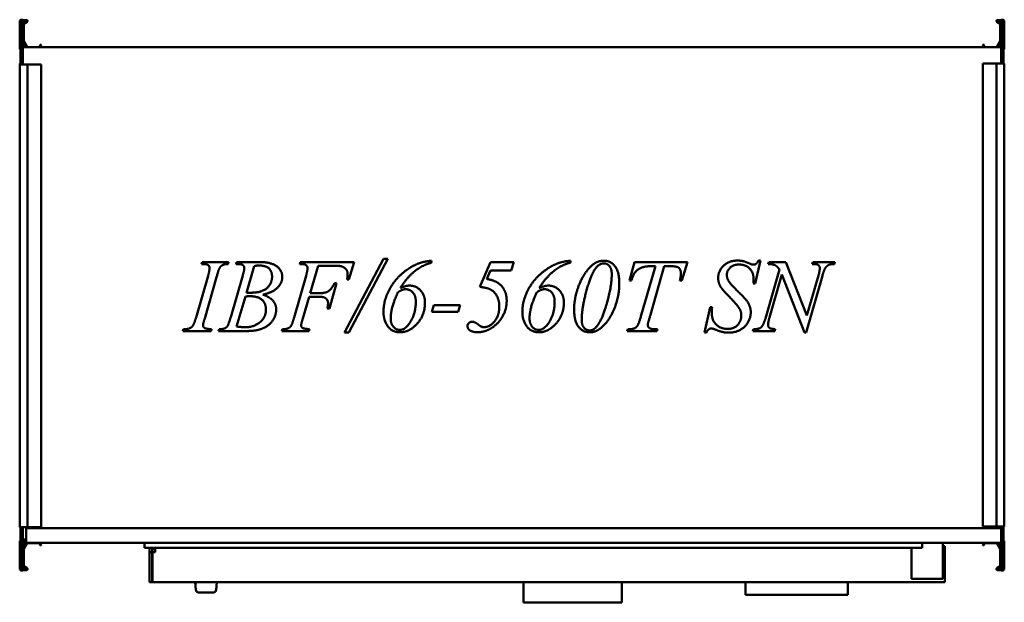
# Model space of a CAD drawing. Header units: millimetres. Extents: x 550 to 1550, y 447 to 1038.
import ezdxf

# ---------------------------------------------------------------- set-up
doc = ezdxf.new("R2010")
doc.units = ezdxf.units.MM
doc.header["$LTSCALE"] = 5
doc.layers.add('Widoczne (ISO)', color=7, linetype='Continuous', lineweight=50)

msp = doc.modelspace()

# ---------------------------------------------------------------- linework, layer by layer
at = {"layer": 'Widoczne (ISO)'}
for p, q in [((550, 1009), (550, 1036.8)), ((550.8, 1038.3), (550.8, 996.3)), ((550.8, 1038.3), (553.3, 1038.3)), ((553.3, 996.3), (553.3, 1038.3)), ((553.3, 1038), (557, 1038)), ((557, 1037.2), (553.3, 1037.2)), ((553.8, 1035), (557.1, 1036.9)), ((554.1, 1034.1), (554.1, 1017)), ((557.5, 1036.2), (554.2, 1034.3)), ((1542.5, 1036.2), (1545.8, 1034.3)), ((1546.2, 1035), (1542.9, 1036.9)), ((1546.7, 1038), (1543, 1038)), ((1543, 1037.2), (1546.7, 1037.2)), ((1545.9, 1034.1), (1545.9, 1017)), ((1546.7, 1038.3), (1546.7, 996.3)), ((1549.2, 1038.3), (1546.7, 1038.3)), ((1549.2, 996.3), (1549.2, 1038.3)), ((1550, 1009), (1550, 1036.8)), ((553.3, 1012.2), (555.2, 1012.2)), ((555.2, 1010.6), (553.3, 1010.6)), ((1546.7, 1010.3), (553.3, 1010.3)), ((557, 1010.3), (553.4, 1016.5)), ((554.1, 1016.9), (557.7, 1010.7)), ((557.9, 1010.6), (569.6, 1010.6)), ((569.7, 1010.7), (571, 1012.9)), ((571.7, 1012.5), (570.4, 1010.3)), ((571.2, 1012.9), (571.6, 1012.7)), ((1528.3, 1012.5), (1529.6, 1010.3)), ((1528.8, 1012.9), (1528.4, 1012.7)), ((1530.3, 1010.7), (1529, 1012.9)), ((1542.1, 1010.6), (1530.4, 1010.6)), ((1545.9, 1016.9), (1542.3, 1010.7)), ((1543, 1010.3), (1546.6, 1016.5)), ((1546.7, 1012.2), (1544.8, 1012.2)), ((1544.8, 1010.6), (1546.7, 1010.6)), ((550, 993.7), (550.8, 993.7)), ((550, 993), (550, 993.7)), ((550, 993), (551.2, 993)), ((550, 993), (550, 523)), ((550.8, 996.3), (550.8, 993)), ((550.8, 996.3), (553.3, 996.3)), ((557, 993), (551.2, 993)), ((553.3, 993), (553.3, 996.3)), ((557, 993), (558, 993)), ((569.6, 993), (558, 993)), ((558, 993), (558, 523)), ((569.7, 993), (569.6, 993)), ((571, 993), (569.7, 993)), ((571, 993), (571.2, 993)), ((571.6, 993), (571.2, 993)), ((571.6, 993), (571.7, 993)), ((571.7, 993), (571.7, 523)), ((1528.3, 993.7), (1528.4, 993.7)), ((1528.3, 523.7), (1528.3, 993.7)), ((1528.8, 993.7), (1528.4, 993.7)), ((1528.8, 993.7), (1529, 993.7)), ((1530.3, 993.7), (1529, 993.7)), ((1530.4, 993.7), (1530.3, 993.7)), ((1542, 993.7), (1530.4, 993.7)), ((1542, 993.7), (1543, 993.7)), ((1542, 523.7), (1542, 993.7)), ((1548.8, 993.7), (1543, 993.7)), ((1546.7, 996.3), (1546.7, 993.7)), ((1549.2, 996.3), (1546.7, 996.3)), ((1548.8, 993.7), (1550, 993.7)), ((1549.2, 993.7), (1549.2, 996.3)), ((1550, 523.7), (1550, 993.7)), ((734.8, 790.2), (735.4, 792.1)), ((735.4, 792.1), (762.2, 792.1)), ((762.2, 792.1), (761.6, 790.2)), ((769.7, 790.2), (770.3, 792.1)), ((770.3, 792.1), (795.5, 792.1)), ((834.4, 790.2), (835, 792.1)), ((835, 792.1), (889.6, 792.1)), ((879.9, 720.5), (919.4, 795.6)), ((923.8, 795.6), (884.4, 720.5)), ((889.6, 792.1), (884.4, 774.5)), ((919.4, 795.6), (923.8, 795.6)), ((968.4, 793.6), (968.4, 791.6)), ((1017.2, 767), (1028.3, 792.1)), ((1028.3, 792.1), (1051.7, 792.1)), ((1051.7, 792.1), (1049.3, 783.6)), ((1109.5, 793.6), (1109.5, 791.6)), ((1169.5, 773.5), (1174.4, 792.1)), ((1174.4, 792.1), (1228.1, 792.1)), ((1228.1, 792.1), (1222.4, 773.5)), ((1302.3, 793.7), (1296.9, 770.5)), ((1300.4, 793.7), (1302.3, 793.7)), ((1310.2, 790.2), (1310.7, 792.1)), ((1310.7, 792.1), (1328.2, 792.1)), ((1328.2, 792.1), (1349.5, 737.9)), ((1355, 790.2), (1355.5, 792.1)), ((1355.5, 792.1), (1378, 792.1)), ((1378, 792.1), (1377.4, 790.2)), ((788, 788.1), (780.2, 761.1)), ((853, 788.5), (845, 760.6)), ((867.1, 788.5), (853, 788.5)), ((1028.2, 783.6), (1024.3, 775)), ((1049.3, 783.6), (1028.2, 783.6)), ((1181.3, 738.3), (1195.6, 788)), ((1204.5, 788), (1190.6, 738.5)), ((1195.6, 788), (1191.6, 788)), ((1210.3, 788), (1204.5, 788)), ((1307.3, 734.9), (1321.6, 784.6)), ((729.1, 735.9), (741.3, 778.1)), ((750, 777), (737.9, 734.8)), ((764.3, 736.1), (776.5, 778.5)), ((828.7, 735.9), (840.8, 778.1)), ((871.7, 770.7), (864.5, 745.2)), ((869.8, 770.7), (871.7, 770.7)), ((884.4, 774.5), (882.5, 774.5)), ((1171.4, 773.5), (1169.5, 773.5)), ((1222.4, 773.5), (1220.5, 773.5)), ((1296.9, 770.5), (1295.1, 770.5)), ((1324.1, 779.6), (1311.5, 736)), ((1347.2, 720.5), (1324.1, 779.6)), ((1365.2, 778.3), (1348.6, 720.5)), ((1349.5, 737.9), (1361.2, 778.4)), ((845, 760.6), (854.2, 760.6)), ((779.2, 757.2), (770.3, 726.7)), ((843.9, 757), (837.5, 734.8)), ((853.3, 757), (843.9, 757)), ((864.5, 745.2), (862.4, 745.2)), ((968.6, 741.6), (970.7, 748.5)), ((995.3, 741.6), (968.6, 741.6)), ((970.7, 748.5), (997.4, 748.5)), ((997.4, 748.5), (995.3, 741.6)), ((1245.6, 720.5), (1251.4, 746.5)), ((1251.4, 746.5), (1253.2, 746.5)), ((715.8, 722.1), (716.5, 724)), ((744.3, 722.1), (715.8, 722.1)), ((744.8, 724), (744.3, 722.1)), ((751.9, 722.1), (752.6, 724)), ((777.5, 722.1), (751.9, 722.1)), ((816.3, 722.1), (817, 724)), ((843.7, 722.1), (816.3, 722.1)), ((844.3, 724), (843.7, 722.1)), ((884.4, 720.5), (879.9, 720.5)), ((1167.1, 722.1), (1167.6, 724)), ((1197.2, 722.1), (1167.1, 722.1)), ((1167.6, 724), (1169, 724)), ((1195.4, 724), (1197.8, 724)), ((1197.8, 724), (1197.2, 722.1)), ((1247.5, 720.5), (1245.6, 720.5)), ((1294.5, 722.1), (1295.3, 724)), ((1316.8, 722.1), (1294.5, 722.1)), ((1317.4, 724), (1316.8, 722.1)), ((1348.6, 720.5), (1347.2, 720.5)), ((551.2, 523), (550, 523)), ((550.8, 523), (550.8, 521.1)), ((550.8, 521.1), (550.8, 479.1)), ((550.8, 521.1), (553.3, 521.1)), ((551.2, 523), (557, 523)), ((553.3, 521.1), (553.3, 523)), ((553.3, 479.1), (553.3, 521.1)), ((556.7, 522.1), (1546.7, 522.1)), ((556.7, 522.1), (556.7, 507.1)), ((558, 523), (557, 523)), ((558, 523), (569.6, 523)), ((569.6, 523), (569.7, 523)), ((569.7, 523), (571, 523)), ((571.2, 523), (571, 523)), ((571.2, 523), (571.6, 523)), ((571.7, 523), (571.6, 523)), ((1528.4, 523.7), (1528.3, 523.7)), ((1528.4, 523.7), (1528.8, 523.7)), ((1529, 523.7), (1528.8, 523.7)), ((1529, 523.7), (1530.3, 523.7)), ((1530.3, 523.7), (1530.4, 523.7)), ((1530.4, 523.7), (1542, 523.7)), ((1543, 523.7), (1542, 523.7)), ((1543, 523.7), (1548.8, 523.7)), ((1546.7, 523.7), (1546.7, 521.1)), ((1546.7, 521.1), (1546.7, 479.1)), ((1549.2, 521.1), (1546.7, 521.1)), ((1550, 523.7), (1548.8, 523.7)), ((1549.2, 521.1), (1549.2, 523.7)), ((1549.2, 479.1), (1549.2, 521.1)), ((556.7, 510.3), (553.3, 510.3)), ((550, 508.4), (550, 480.6)), ((556.7, 509.4), (553.3, 509.4)), ((553.3, 508.6), (554.2, 508.6)), ((555.2, 506.8), (553.3, 506.8)), ((553.3, 505.2), (555.2, 505.2)), ((557, 507.1), (553.4, 501)), ((554.1, 500.6), (557.7, 506.7)), ((554.1, 483.4), (554.1, 500.5)), ((554.2, 507.1), (554.2, 508.6)), ((556.7, 507.1), (554.2, 507.1)), ((1546.7, 507.1), (556.7, 507.1)), ((557.9, 506.8), (569.6, 506.8)), ((569.7, 506.7), (571, 504.6)), ((571.7, 505), (570.4, 507.1)), ((571.2, 504.5), (571.6, 504.7)), ((676.7, 502.1), (676.7, 507.1)), ((676.7, 502.1), (1466.7, 502.1)), ((681.7, 502.1), (681.7, 497.6)), ((684.7, 500.6), (684.7, 497.6)), ((687.7, 500.6), (684.7, 500.6)), ((687.7, 497.6), (687.7, 502.1)), ((1455.7, 502.1), (1455.7, 470.6)), ((1466.7, 502.1), (1466.7, 507.1)), ((1487.7, 470.6), (1487.7, 507.1)), ((1487.7, 503.6), (1489.7, 503.6)), ((1489.7, 503.6), (1489.7, 467.1)), ((1528.3, 505), (1529.6, 507.1)), ((1528.8, 504.5), (1528.4, 504.7)), ((1530.3, 506.7), (1529, 504.6)), ((1542.1, 506.8), (1530.4, 506.8)), ((1545.9, 500.6), (1542.3, 506.7)), ((1543, 507.1), (1546.6, 501)), ((1544.8, 506.8), (1546.7, 506.8)), ((1546.7, 505.2), (1544.8, 505.2)), ((1545.9, 483.4), (1545.9, 500.5)), ((1550, 508.4), (1550, 480.6)), ((681.7, 497.6), (681.7, 467.1)), ((684.7, 497.6), (681.7, 497.6)), ((684.7, 497.6), (684.7, 467.1)), ((684.8, 497.6), (687.7, 497.6)), ((684.8, 467.1), (684.8, 497.6)), ((557, 480.2), (553.3, 480.2)), ((553.8, 482.5), (557.1, 480.6)), ((557.5, 481.3), (554.2, 483.2)), ((1542.5, 481.3), (1545.8, 483.2)), ((1546.2, 482.5), (1542.9, 480.6)), ((1543, 480.2), (1546.7, 480.2)), ((550.8, 479.1), (553.3, 479.1)), ((553.3, 479.4), (557, 479.4)), ((1487.7, 470.6), (1455.7, 470.6)), ((1546.7, 479.4), (1543, 479.4)), ((1549.2, 479.1), (1546.7, 479.1)), ((684.7, 467.1), (681.7, 467.1)), ((684.8, 467.1), (1489.7, 467.1)), ((729, 459.4), (728.2, 467.1)), ((728.5, 464.4), (728.4, 465.5)), ((750.2, 467.1), (749.4, 459.4)), ((1061.7, 467.1), (1061.7, 446.6)), ((1161.7, 467.1), (1161.7, 446.6)), ((1287.2, 454.1), (1287.2, 467.1)), ((1391.2, 454.1), (1391.2, 467.1)), ((746.5, 456.6), (731.9, 456.6)), ((1287.2, 454.1), (1391.2, 454.1)), ((1061.7, 446.6), (1161.7, 446.6))]:
    msp.add_line(p, q, dxfattribs=at)
for centre, radius, start, end in [((551.2, 1036.8), 1.2, 109.4712, 180), ((554.3, 1034.1), 1, 120, 180), ((554.3, 1034.1), 0.2, 120, 180), ((557, 1037), 1, 300, 90), ((557, 1037), 0.2, 300, 90), ((1543, 1037), 1, 90, 240), ((1543, 1037), 0.2, 90, 240), ((1545.7, 1034.1), 0.2, 0, 60), ((1545.7, 1034.1), 1, 0, 60), ((1548.8, 1036.8), 1.2, 0, 70.5288), ((554.3, 1017), 1, 180, 210), ((554.3, 1017), 0.2, 180, 210), ((555.2, 1011.4), 0.8, 270, 90), ((557.9, 1010.8), 0.2, 210, 270), ((569.6, 1010.8), 0.2, 270, 330), ((571.1, 1012.8), 0.2, 60, 150), ((571.5, 1012.6), 0.2, 330, 60), ((1528.5, 1012.6), 0.2, 120, 210), ((1528.9, 1012.8), 0.2, 30, 120), ((1530.4, 1010.8), 0.2, 210, 270), ((1542.1, 1010.8), 0.2, 270, 330), ((1544.8, 1011.4), 0.8, 90, 270), ((1545.7, 1017), 0.2, 330, 0), ((1545.7, 1017), 1, 330, 0), ((551, 1009), 1, 180, 258.463), ((1549, 1009), 1, 281.537, 0), ((551, 508.4), 1, 101.537, 180), ((554.3, 500.5), 1, 150, 180), ((554.3, 500.5), 0.2, 150, 180), ((555.2, 506), 0.8, 270, 90), ((557.9, 506.6), 0.2, 90, 150), ((569.6, 506.6), 0.2, 30, 90), ((571.1, 504.7), 0.2, 210, 300), ((571.5, 504.9), 0.2, 300, 30), ((1528.5, 504.9), 0.2, 150, 240), ((1528.9, 504.7), 0.2, 240, 330), ((1530.4, 506.6), 0.2, 90, 150), ((1542.1, 506.6), 0.2, 30, 90), ((1544.8, 506), 0.8, 90, 270), ((1545.7, 500.5), 0.2, 0, 30), ((1545.7, 500.5), 1, 0, 30), ((1549, 508.4), 1, 0, 78.463), ((551.2, 480.6), 1.2, 180, 250.5288), ((554.3, 483.4), 1, 180, 240), ((554.3, 483.4), 0.2, 180, 240), ((557, 480.4), 1, 270, 60), ((557, 480.4), 0.2, 270, 60), ((1543, 480.4), 1, 120, 270), ((1543, 480.4), 0.2, 120, 270), ((1545.7, 483.4), 0.2, 300, 0), ((1545.7, 483.4), 1, 300, 0), ((1548.8, 480.6), 1.2, 289.4712, 0), ((731.9, 459.6), 3, 185.1944, 199.4712), ((731.9, 459.6), 3, 199.4712, 270), ((746.5, 459.6), 3, 270, 340.5288), ((746.5, 459.6), 3, 340.5288, 354.8056)]:
    msp.add_arc(centre, radius, start, end, dxfattribs=at)
for points in [[(742.8, 786.1), (742.8, 787.4), (741.5, 789.3), (738.7, 790.2), (734.8, 790.2)], [(761.6, 790.2), (758.3, 790.3), (756.7, 789.4)], [(771.3, 790.2), (770.4, 790.2), (769.7, 790.2)], [(778.1, 786.1), (778.1, 788), (775.3, 790.2), (771.3, 790.2)], [(795.5, 792.1), (801.9, 792.1), (811.8, 788.2), (816.7, 781.2), (816.7, 777.3)], [(842.3, 786.1), (842.3, 787.4), (841, 789.3), (838.3, 790.2), (834.4, 790.2)], [(919.5, 741.4), (919.5, 751.9), (929.3, 772.5), (946.1, 787.3), (955.2, 790.8)], [(968.4, 791.6), (959.6, 789.5), (942.9, 776.3), (936.7, 765.9)], [(955.2, 790.8), (960.6, 792.8), (968.4, 793.6)], [(1060.5, 741.4), (1060.5, 751.9), (1070.4, 772.5), (1087.2, 787.3), (1096.2, 790.8)], [(1109.5, 791.6), (1100.6, 789.5), (1084, 776.3), (1077.7, 765.9)], [(1096.2, 790.8), (1101.6, 792.8), (1109.5, 793.6)], [(1143.4, 790.9), (1140.5, 790.9), (1134.3, 786.2), (1127.7, 771.3), (1124.7, 759.6)], [(1131.2, 788.8), (1136.6, 793.6), (1143.3, 793.6)], [(1143.3, 793.6), (1150, 793.6), (1159, 782.5), (1159, 770.6)], [(1151.3, 779.7), (1151.3, 785.4), (1146.6, 790.9), (1143.4, 790.9)], [(1259.4, 776), (1259.4, 783.3), (1270.4, 793.7), (1279, 793.7)], [(1279, 793.7), (1281.9, 793.7), (1284.5, 793.2)], [(1284.5, 793.2), (1286.1, 792.9), (1290.3, 791.1)], [(1290.3, 791.1), (1293.3, 789.9), (1293.6, 789.8)], [(1295.2, 789.6), (1296.8, 789.6), (1298.9, 791.2), (1300.4, 793.7)], [(1321.6, 784.6), (1319.6, 787.7), (1315, 790.1), (1310.2, 790.2)], [(1356.2, 790.2), (1355.6, 790.2), (1355, 790.2)], [(1362.6, 786.1), (1362.6, 788), (1359.9, 790.2), (1356.2, 790.2)], [(1377.4, 790.2), (1373.9, 790.3), (1372.2, 789.5)], [(741.3, 778.1), (742.8, 783.4), (742.8, 786.1)], [(756.7, 789.4), (754.3, 788.4), (751.9, 784.2), (750, 777)], [(776.5, 778.5), (778.1, 783.9), (778.1, 786.1)], [(792.8, 788.7), (790.9, 788.7), (788, 788.1)], [(806.3, 777.4), (806.3, 782.8), (799.9, 788.7), (792.8, 788.7)], [(840.8, 778.1), (842.3, 783.2), (842.3, 786.1)], [(876.4, 788), (874.3, 788.5), (867.1, 788.5)], [(883.1, 779.7), (883.1, 783.2), (879.3, 787.2), (876.4, 788)], [(1117.6, 767.7), (1123, 781.6), (1131.2, 788.8)], [(1191.6, 788), (1185.3, 788), (1177.6, 784.9), (1172.8, 779), (1171.4, 773.5)], [(1219.2, 786.5), (1217.5, 788), (1210.3, 788)], [(1221.5, 780.8), (1221.5, 784.6), (1219.2, 786.5)], [(1220.5, 773.5), (1221.5, 777.6), (1221.5, 780.8)], [(1280.3, 789.7), (1274.9, 789.7), (1268.2, 783.4), (1268.2, 779.3)], [(1295.3, 775.5), (1295.3, 781.8), (1287.1, 789.7), (1280.3, 789.7)], [(1293.6, 789.8), (1294.4, 789.6), (1295.2, 789.6)], [(1361.2, 778.4), (1362.6, 783.4), (1362.6, 786.1)], [(1368.6, 786.8), (1366.9, 784.3), (1365.2, 778.3)], [(1372.2, 789.5), (1369.8, 788.4), (1368.6, 786.8)], [(785.1, 761.1), (795.8, 761.1), (806.3, 770.4), (806.3, 777.4)], [(816.7, 777.3), (816.7, 771.3), (807.5, 761.5), (797.1, 759.2)], [(854.2, 760.6), (860.4, 760.6), (866.5, 764.5), (869.8, 770.7)], [(882.5, 774.5), (883.1, 777.7), (883.1, 779.7)], [(1024.3, 775), (1032.7, 773.7), (1037.4, 769.8)], [(1144.4, 743.9), (1151.3, 765.9), (1151.3, 779.7)], [(1159, 770.6), (1159, 760.4), (1152.3, 739.1), (1146.2, 731.3)], [(1261.8, 767.2), (1259.4, 771.4), (1259.4, 776)], [(1268.2, 779.3), (1268.2, 775.7), (1272.5, 769.1), (1287.9, 754.3), (1292.5, 746), (1292.5, 741.3)], [(1295.1, 770.5), (1295.3, 773.6), (1295.3, 775.5)], [(780.2, 761.1), (783.6, 761.1), (785.1, 761.1)], [(934.2, 761.5), (926.8, 745.8), (926.8, 735.1)], [(942, 764.6), (940.2, 764.6), (936.9, 763.4), (934.2, 761.5)], [(936.7, 765.9), (942.3, 768.3), (945.8, 768.3)], [(952.3, 751.9), (952.3, 758), (946.3, 764.6), (942, 764.6)], [(945.8, 768.3), (952.4, 768.3), (961.6, 758.8), (961.6, 750.7)], [(1037.1, 747.1), (1037.1, 753.5), (1031.9, 762.6), (1023.9, 766.3), (1017.2, 767)], [(1037.4, 769.8), (1044.6, 763.8), (1044.6, 753)], [(1075.2, 761.5), (1067.8, 745.8), (1067.8, 735.1)], [(1083.1, 764.6), (1081.2, 764.6), (1078, 763.4), (1075.2, 761.5)], [(1077.7, 765.9), (1083.3, 768.3), (1086.8, 768.3)], [(1093.3, 751.9), (1093.3, 758), (1087.3, 764.6), (1083.1, 764.6)], [(1086.8, 768.3), (1093.4, 768.3), (1102.7, 758.8), (1102.7, 750.7)], [(1113.1, 743.9), (1113.1, 755.8), (1117.6, 767.7)], [(1268.3, 759.5), (1263.3, 764.7), (1261.8, 767.2)], [(783.3, 757.5), (781.6, 757.5), (779.2, 757.2)], [(800.1, 744), (800.1, 750.3), (792.1, 757.5), (783.3, 757.5)], [(797.1, 759.2), (804, 756.8), (810.5, 749), (810.5, 744.3)], [(863.2, 750.3), (863.2, 753.5), (859, 757), (853.3, 757)], [(862.4, 745.2), (863.2, 748.3), (863.2, 750.3)], [(936, 723.3), (942, 723.3), (952.3, 740.5), (952.3, 751.9)], [(961.6, 750.7), (961.6, 738.4), (945.7, 720.9), (936.5, 720.9)], [(1044.6, 753), (1044.6, 745.8), (1039.2, 734.1), (1031.6, 726.3), (1027.2, 724)], [(1077.1, 723.3), (1083.1, 723.3), (1093.3, 740.5), (1093.3, 751.9)], [(1102.7, 750.7), (1102.7, 738.4), (1086.7, 720.9), (1077.6, 720.9)], [(1124.7, 759.6), (1120.8, 744.3), (1120.8, 733.5)], [(1281.3, 744.4), (1278.9, 748.7), (1268.3, 759.5)], [(779.2, 726), (787.4, 726), (800.1, 735.7), (800.1, 744)], [(810.5, 744.3), (810.5, 739), (805.1, 729.5), (796.7, 724.3), (790.8, 723)], [(936.5, 720.9), (928.1, 720.9), (919.5, 733.3), (919.5, 741.4)], [(1021.5, 726.1), (1027.3, 726.1), (1037.1, 737.7), (1037.1, 747.1)], [(1077.6, 720.9), (1069.2, 720.9), (1060.5, 733.3), (1060.5, 741.4)], [(1128.9, 720.9), (1122.1, 720.9), (1113.1, 732), (1113.1, 743.9)], [(1134.2, 724.9), (1140.1, 730.5), (1144.4, 743.9)], [(1253.2, 746.5), (1252.9, 742.7), (1252.9, 740.3)], [(1252.9, 740.3), (1252.9, 733.2), (1261.9, 724.3), (1269.2, 724.3)], [(1292.5, 741.3), (1292.5, 736), (1286.8, 726), (1276.3, 720.5), (1270, 720.5)], [(1282.9, 738), (1282.9, 741.6), (1281.3, 744.4)], [(725.6, 727.2), (727.3, 729.6), (729.1, 735.9)], [(737.9, 734.8), (736.2, 729.5), (736.2, 728)], [(761, 727.1), (762.2, 729.1), (764.3, 736.1)], [(825.4, 727.1), (826.8, 729.2), (828.7, 735.9)], [(837.5, 734.8), (835.9, 729.7), (835.9, 728)], [(926.8, 735.1), (926.8, 729.6), (932.4, 723.3), (936, 723.3)], [(1004.8, 727.1), (1004.8, 729), (1007.5, 731.6), (1009.4, 731.6)], [(1009.4, 731.6), (1012.1, 731.6), (1015.5, 728.9)], [(1067.8, 735.1), (1067.8, 729.6), (1073.4, 723.3), (1077.1, 723.3)], [(1120.8, 733.5), (1120.8, 728.1), (1125.5, 722.8), (1128.8, 722.8)], [(1146.2, 731.3), (1141.3, 725.2), (1136, 722.5)], [(1175.2, 725.3), (1176.7, 726.2), (1179.1, 730.8), (1181.3, 738.3)], [(1190.6, 738.5), (1187.9, 730.1), (1187.9, 728.2)], [(1269.2, 724.3), (1275.9, 724.3), (1282.9, 732.6), (1282.9, 738)], [(1303.9, 726.9), (1305.5, 729), (1307.3, 734.9)], [(1311.5, 736), (1310.1, 731), (1310.1, 728.4)], [(716.5, 724), (720.9, 724.1), (722.2, 724.8)], [(722.2, 724.8), (724.5, 725.6), (725.6, 727.2)], [(736.2, 728), (736.2, 726.9), (737.5, 725.2), (740.3, 724.3), (744.8, 724)], [(752.6, 724), (756.6, 724.1), (758, 724.8)], [(758, 724.8), (760.1, 725.7), (761, 727.1)], [(770.3, 726.7), (776, 726), (779.2, 726)], [(790.8, 723), (786.5, 722.1), (777.5, 722.1)], [(817, 724), (821, 724.1), (822.3, 724.8)], [(822.3, 724.8), (824.4, 725.6), (825.4, 727.1)], [(835.9, 728), (835.9, 726.3), (838.7, 724.4), (844.3, 724)], [(1006.8, 723.2), (1004.8, 724.8), (1004.8, 727.1)], [(1015.1, 720.9), (1009.9, 720.9), (1006.8, 723.2)], [(1027.2, 724), (1021.2, 720.9), (1015.1, 720.9)], [(1015.5, 728.9), (1017.6, 727.2), (1018.9, 726.6)], [(1018.9, 726.6), (1020, 726.1), (1021.5, 726.1)], [(1128.8, 722.8), (1132, 722.8), (1134.2, 724.9)], [(1136, 722.5), (1132.9, 720.9), (1128.9, 720.9)], [(1169, 724), (1173, 724), (1175.2, 725.3)], [(1187.9, 728.2), (1187.9, 726.4), (1191.3, 724), (1195.4, 724)], [(1252.3, 724.7), (1249.2, 724.7), (1247.5, 720.5)], [(1255.7, 723.9), (1253.7, 724.7), (1252.3, 724.7)], [(1270, 720.5), (1266.9, 720.5), (1261.5, 721.7), (1255.7, 723.9)], [(1295.3, 724), (1299.4, 724.1), (1300.8, 724.7)], [(1300.8, 724.7), (1302.9, 725.5), (1303.9, 726.9)], [(1310.1, 728.4), (1310.1, 726.4), (1312.6, 724.4), (1317.4, 724)]]:
    msp.add_open_spline(points, degree=2, dxfattribs=at)
for points, knots in [([(729.8, 467.1), (729.8, 467.1), (729.8, 467.1), (729.5, 466.9), (729.2, 466.7), (728.9, 466.1), (728.7, 465.8), (728.5, 465.2), (728.5, 464.9), (728.5, 464.6), (728.5, 464.5), (728.5, 464.4), (728.5, 464.4), (728.5, 464.4), (728.5, 464.4), (728.5, 464.4), (728.5, 464.4), (728.5, 464.4), (728.5, 464.4), (728.5, 464.4), (728.5, 464.4), (728.5, 464.4), (728.5, 464.4), (728.5, 464.4), (728.5, 464.4), (728.5, 464.4), (728.5, 464.4), (728.5, 464.4), (728.5, 464.4), (728.5, 464.4), (728.5, 464.4), (728.5, 464.4), (728.5, 464.4), (728.5, 464.4), (728.5, 464.4), (728.5, 464.5), (728.5, 464.7), (728.4, 465.1), (728.4, 465.3), (728.4, 465.5), (728.4, 465.5), (728.4, 465.5)], [0.175032, 0.175032, 0.175032, 0.175032, 0.187541, 0.187541, 0.284719, 0.284719, 0.379239, 0.379239, 0.474736, 0.474736, 0.486585, 0.486585, 0.495471, 0.495471, 0.495887, 0.495887, 0.496173, 0.496173, 0.496209, 0.496209, 0.496227, 0.496227, 0.496246, 0.496246, 0.496264, 0.496264, 0.496408, 0.496408, 0.500985, 0.500985, 0.514719, 0.514719, 0.555922, 0.555922, 0.679563, 0.679563, 1.051392, 1.051392, 1.25167, 1.25167, 1.251741, 1.251741, 1.251741, 1.251741]), ([(729.8, 467.1), (729.8, 467.1), (729.8, 467.1), (729.5, 466.9), (729.2, 466.7), (728.9, 466.1), (728.7, 465.8), (728.5, 465.2), (728.5, 464.9), (728.5, 464.6), (728.5, 464.5), (728.5, 464.4), (728.5, 464.4), (728.5, 464.4), (728.5, 464.4), (728.5, 464.4), (728.5, 464.4), (728.5, 464.4), (728.5, 464.4), (728.5, 464.4), (728.5, 464.4), (728.5, 464.4), (728.5, 464.4), (728.5, 464.4), (728.5, 464.4), (728.5, 464.4), (728.5, 464.4), (728.5, 464.4)], [0.1750317, 0.1750317, 0.1750317, 0.1750317, 0.1875407, 0.1875407, 0.2847189, 0.2847189, 0.3792395, 0.3792395, 0.4747359, 0.4747359, 0.4865848, 0.4865848, 0.4954707, 0.4954707, 0.4958872, 0.4958872, 0.4961733, 0.4961733, 0.496209, 0.496209, 0.4962269, 0.4962269, 0.4962462, 0.4962462, 0.4962643, 0.4962643, 0.4963414, 0.4963414, 0.4963414, 0.4963414])]:
    msp.add_open_spline(points, degree=3, knots=knots, dxfattribs=at)

doc.saveas('drawing.dxf')
